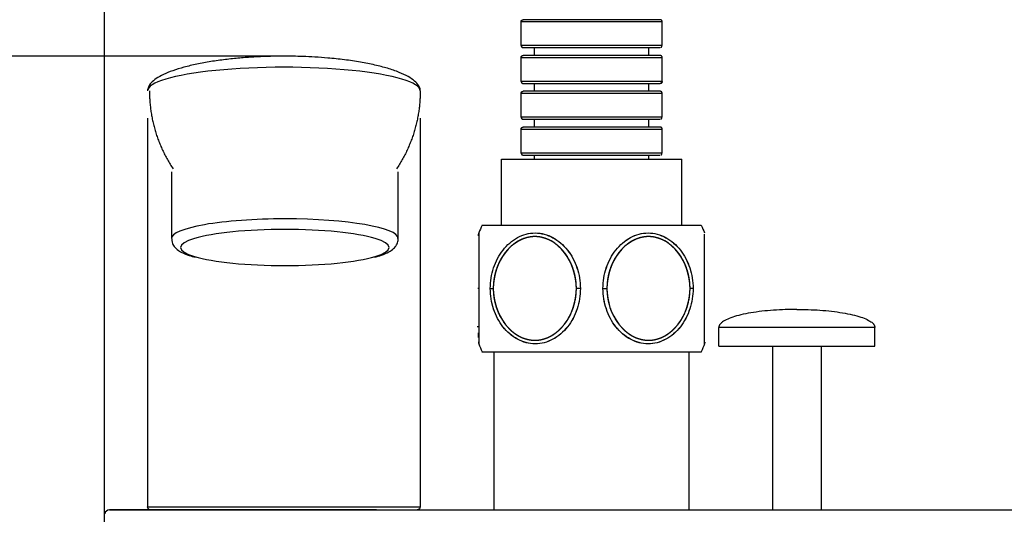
# Model space of a CAD drawing. Extents: x 15 to 1873, y -151985 to 652.
# Tile 5 of 26: x 1054 to 1155, y 359 to 410. Entities that reach past the tile are written whole.
import ezdxf

# ---------------------------------------------------------------- set-up
doc = ezdxf.new("R2010")
doc.units = 0
doc.layers.get('0').update_dxf_attribs({"linetype": 'CONTINUOUS'})
doc.layers.get('DEFPOINTS').update_dxf_attribs({"linetype": 'CONTINUOUS'})
doc.dimstyles.new('ISO-25', dxfattribs={"dimscale": 0.6, "dimtxt": 10, "dimasz": 5, "dimexe": 1.25, "dimexo": 1, "dimtad": 1, "dimdec": 1, "dimtxsty": 'STANDARD', "dimcen": 2.5, "dimclrd": 256, "dimclre": 256, "dimazin": 3, "dimtfac": 1, "dimtdec": 1, "dimtmove": 0, "dimatfit": 3})

# ---------------------------------------------------------------- blocks, each defined once
blk = doc.blocks.new('*D66')
at = {"ltscale": 0.5}
for p, q in [((1063.02, 337.07), (1063.02, 443.53)), ((1202.02, 442.78), (1066.02, 442.78)), ((1205.02, 337.07), (1205.02, 443.53))]:
    blk.add_line(p, q, dxfattribs=at)
for points in [[(1066.02, 443.28), (1066.02, 442.28), (1063.02, 442.78)], [(1202.02, 443.28), (1202.02, 442.28), (1205.02, 442.78)]]:
    blk.add_solid(points, dxfattribs=at)
at = {"layer": 'DEFPOINTS', "color": 0, "ltscale": 0.5}
for p in [(1063.02, 442.78), (1063.02, 336.47), (1205.02, 336.47)]:
    blk.add_point(p, dxfattribs=at)
at = {"color": 0, "ltscale": 0.5, "insert": (1134.02, 446.16), "char_height": 6, "attachment_point": 5}
blk.add_mtext('142', dxfattribs=at)
blk = doc.blocks.new('*D68')
at = {"ltscale": 0.5}
for p, q in [((1080.82, 405.84), (1039.18, 405.84)), ((1039.93, 402.84), (1039.93, 317.22)), ((1062.42, 314.22), (1039.18, 314.22))]:
    blk.add_line(p, q, dxfattribs=at)
for points in [[(1039.43, 402.84), (1040.43, 402.84), (1039.93, 405.84)], [(1039.43, 317.22), (1040.43, 317.22), (1039.93, 314.22)]]:
    blk.add_solid(points, dxfattribs=at)
at = {"layer": 'DEFPOINTS', "color": 0, "ltscale": 0.5}
for p in [(1081.42, 405.84), (1039.93, 314.22), (1063.02, 314.22)]:
    blk.add_point(p, dxfattribs=at)
at = {"color": 0, "ltscale": 0.5, "insert": (1036.56, 360.03), "char_height": 6, "attachment_point": 5, "rotation": 90}
blk.add_mtext('92', dxfattribs=at)

msp = doc.modelspace()

# ---------------------------------------------------------------- linework, layer by layer
at = {"ltscale": 0.5}
for p, q in [((1105.78, 406.92), (1105.78, 409.39)), ((1105.78, 406.92), (1105.78, 409.39)), ((1120.26, 406.92), (1120.26, 409.39)), ((1120.26, 406.92), (1120.26, 409.39)), ((1107.15, 405.91), (1107.15, 406.72)), ((1107.15, 405.91), (1107.15, 406.72)), ((1118.89, 405.91), (1118.89, 406.72)), ((1118.89, 405.91), (1118.89, 406.72)), ((1105.78, 403.24), (1105.78, 405.71)), ((1105.78, 403.24), (1105.78, 405.71)), ((1120.26, 403.24), (1120.26, 405.71)), ((1120.26, 403.24), (1120.26, 405.71)), ((1107.15, 402.23), (1107.15, 403.04)), ((1107.15, 402.23), (1107.15, 403.04)), ((1118.89, 402.23), (1118.89, 403.04)), ((1118.89, 402.23), (1118.89, 403.04)), ((1105.78, 399.56), (1105.78, 402.03)), ((1105.78, 399.56), (1105.78, 402.03)), ((1120.26, 399.56), (1120.26, 402.03)), ((1120.26, 399.56), (1120.26, 402.03)), ((1107.15, 398.55), (1107.15, 399.36)), ((1107.15, 398.55), (1107.15, 399.36)), ((1118.89, 398.55), (1118.89, 399.36)), ((1118.89, 398.55), (1118.89, 399.36)), ((1105.78, 395.88), (1105.78, 398.35)), ((1105.78, 395.88), (1105.78, 398.35)), ((1120.26, 395.88), (1120.26, 398.35)), ((1120.26, 395.88), (1120.26, 398.35)), ((1103.77, 388.47), (1103.77, 395.27)), ((1103.77, 395.27), (1122.27, 395.27)), ((1103.77, 388.47), (1103.77, 395.27)), ((1107.15, 395.27), (1107.15, 395.68)), ((1107.15, 395.27), (1107.15, 395.68)), ((1118.89, 395.27), (1118.89, 395.68)), ((1118.89, 395.27), (1118.89, 395.68)), ((1122.27, 388.47), (1122.27, 395.27)), ((1122.27, 388.47), (1122.27, 395.27)), ((1069.88, 393.97), (1069.88, 387.1)), ((1093.16, 387.1), (1093.16, 393.97)), ((1101.77, 388.47), (1124.27, 388.47)), ((1126.08, 376.03), (1126.08, 377.97)), ((1128.42, 377.97), (1126.08, 377.97)), ((1126.08, 376.03), (1126.08, 377.97)), ((1134.08, 377.97), (1128.42, 377.97)), ((1139.75, 377.97), (1134.08, 377.97)), ((1142.09, 377.97), (1139.75, 377.97)), ((1142.09, 376.03), (1142.09, 377.97)), ((1142.09, 376.03), (1142.09, 377.97)), ((1101.77, 375.47), (1124.27, 375.47)), ((1126.08, 376.03), (1142.09, 376.03)), ((1131.58, 376.03), (1131.58, 359.22)), ((1131.58, 376.03), (1131.58, 359.22)), ((1136.58, 376.03), (1136.58, 359.22)), ((1136.58, 376.03), (1136.58, 359.22))]:
    msp.add_line(p, q, dxfattribs=at)
for centre, major_axis, ratio, start_param, end_param in [((1081.42, 402.27), (14, 0), 0.173648, 0, 3.141593), ((1081.52, 387.1), (-11.64, 0), 0.173648, 4.712389, 6.287211), ((1081.52, 387.1), (-11.64, 0), 0.173648, 3.145618, 4.712389), ((1081.52, 386.18), (10.71, 0), 0.173648, 1.570796, 4.712389), ((1081.52, 386.18), (-10.71, 0), 0.173648, 1.570796, 4.712389), ((1063.52, 358.72), (0, 0.5), 0.999959, 6.28028, 7.683183)]:
    msp.add_ellipse(centre, major_axis=major_axis, ratio=ratio, start_param=start_param, end_param=end_param, dxfattribs=at)
for points in [[(1105.78, 409.39), (1105.78, 409.47), (1105.84, 409.53), (1105.9, 409.59), (1105.98, 409.59)], [(1105.78, 409.39), (1105.78, 409.47), (1105.84, 409.53), (1105.9, 409.59), (1105.98, 409.59)], [(1120.26, 409.39), (1120.26, 409.47), (1120.2, 409.53), (1120.14, 409.59), (1120.06, 409.59)], [(1120.26, 409.39), (1120.26, 409.47), (1120.2, 409.53), (1120.14, 409.59), (1120.06, 409.59)], [(1105.78, 406.92), (1105.78, 406.84), (1105.84, 406.78), (1105.9, 406.72), (1105.98, 406.72)], [(1105.78, 405.71), (1105.78, 405.79), (1105.84, 405.85), (1105.9, 405.91), (1105.98, 405.91)], [(1105.78, 405.71), (1105.78, 405.79), (1105.84, 405.85), (1105.9, 405.91), (1105.98, 405.91)], [(1120.26, 405.71), (1120.26, 405.79), (1120.2, 405.85), (1120.14, 405.91), (1120.06, 405.91)], [(1120.26, 405.71), (1120.26, 405.79), (1120.2, 405.85), (1120.14, 405.91), (1120.06, 405.91)], [(1105.78, 403.24), (1105.78, 403.16), (1105.84, 403.1), (1105.9, 403.04), (1105.98, 403.04)], [(1120.26, 403.24), (1120.26, 403.16), (1120.2, 403.1), (1120.14, 403.04), (1120.06, 403.04)], [(1105.78, 402.03), (1105.78, 402.11), (1105.84, 402.17), (1105.9, 402.23), (1105.98, 402.23)], [(1105.78, 402.03), (1105.78, 402.11), (1105.84, 402.17), (1105.9, 402.23), (1105.98, 402.23)], [(1120.26, 402.03), (1120.26, 402.11), (1120.2, 402.17), (1120.14, 402.23), (1120.06, 402.23)], [(1120.26, 402.03), (1120.26, 402.11), (1120.2, 402.17), (1120.14, 402.23), (1120.06, 402.23)], [(1105.78, 399.56), (1105.78, 399.48), (1105.84, 399.42), (1105.9, 399.36), (1105.98, 399.36)], [(1105.78, 398.35), (1105.78, 398.43), (1105.84, 398.49), (1105.9, 398.55), (1105.98, 398.55)], [(1105.78, 398.35), (1105.78, 398.43), (1105.84, 398.49), (1105.9, 398.55), (1105.98, 398.55)], [(1120.26, 398.35), (1120.26, 398.43), (1120.2, 398.49), (1120.14, 398.55), (1120.06, 398.55)], [(1120.26, 398.35), (1120.26, 398.43), (1120.2, 398.49), (1120.14, 398.55), (1120.06, 398.55)], [(1105.78, 395.88), (1105.78, 395.8), (1105.84, 395.74), (1105.9, 395.68), (1105.98, 395.68)]]:
    msp.add_rational_spline(points, [1, 0.923879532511, 1, 0.923879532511, 1], degree=2, knots=[0, 0, 0, 0.5, 0.5, 1, 1, 1], dxfattribs=at)
for points, degree, knots in [([(1120.06, 409.59), (1120.07, 409.59), (1119.69, 409.59), (1118.13, 409.59), (1115.8, 409.59), (1113.02, 409.59), (1110.24, 409.59), (1107.92, 409.59), (1106.35, 409.59), (1105.98, 409.59), (1105.98, 409.59)], 3, [0, 0, 0, 0, 0.126958, 0.25, 0.373042, 0.5, 0.626958, 0.75, 0.873042, 1, 1, 1, 1]), ([(1120.06, 409.59), (1120.07, 409.59), (1119.69, 409.59), (1118.13, 409.59), (1115.8, 409.59), (1113.02, 409.59), (1110.24, 409.59), (1107.92, 409.59), (1106.35, 409.59), (1105.98, 409.59), (1105.98, 409.59)], 3, [0, 0, 0, 0, 0.126958, 0.25, 0.373042, 0.5, 0.626958, 0.75, 0.873042, 1, 1, 1, 1]), ([(1105.82, 409.39), (1105.89, 409.39), (1106.3, 409.39), (1107.77, 409.39), (1110.16, 409.39), (1113.02, 409.39), (1115.88, 409.39), (1118.27, 409.39), (1119.74, 409.39), (1120.16, 409.39), (1120.23, 409.39)], 3, [0, 0, 0, 0, 0.102099, 0.233357, 0.364614, 0.50005, 0.635486, 0.766743, 0.898001, 1, 1, 1, 1]), ([(1105.82, 409.39), (1105.89, 409.39), (1106.3, 409.39), (1107.77, 409.39), (1110.16, 409.39), (1113.02, 409.39), (1115.88, 409.39), (1118.27, 409.39), (1119.74, 409.39), (1120.16, 409.39), (1120.23, 409.39)], 3, [0, 0, 0, 0, 0.102099, 0.233357, 0.364614, 0.50005, 0.635486, 0.766743, 0.898001, 1, 1, 1, 1]), ([(1120.23, 406.92), (1120.16, 406.92), (1119.75, 406.92), (1118.27, 406.92), (1115.88, 406.92), (1113.02, 406.92), (1110.16, 406.92), (1107.77, 406.92), (1106.29, 406.92), (1105.88, 406.92), (1105.81, 406.92)], 3, [0, 0, 0, 0, 0.103376, 0.234182, 0.364988, 0.499958, 0.634929, 0.765735, 0.896541, 1, 1, 1, 1]), ([(1120.23, 406.92), (1120.16, 406.92), (1119.75, 406.92), (1118.27, 406.92), (1115.88, 406.92), (1113.02, 406.92), (1110.16, 406.92), (1107.77, 406.92), (1106.29, 406.92), (1105.88, 406.92), (1105.81, 406.92)], 3, [0, 0, 0, 0, 0.103376, 0.234182, 0.364988, 0.499958, 0.634929, 0.765735, 0.896541, 1, 1, 1, 1]), ([(1105.98, 406.72), (1105.98, 406.72), (1106.35, 406.72), (1107.92, 406.72), (1110.24, 406.72), (1113.02, 406.72), (1115.8, 406.72), (1118.13, 406.72), (1119.69, 406.72), (1120.07, 406.72), (1120.06, 406.72)], 3, [0, 0, 0, 0, 0.126958, 0.25, 0.373042, 0.5, 0.626958, 0.75, 0.873042, 1, 1, 1, 1]), ([(1105.98, 406.72), (1105.98, 406.72), (1106.35, 406.72), (1107.92, 406.72), (1110.24, 406.72), (1113.02, 406.72), (1115.8, 406.72), (1118.13, 406.72), (1119.69, 406.72), (1120.07, 406.72), (1120.06, 406.72)], 3, [0, 0, 0, 0, 0.126958, 0.25, 0.373042, 0.5, 0.626958, 0.75, 0.873042, 1, 1, 1, 1]), ([(1081.42, 405.84), (1080.69, 405.84), (1079.66, 405.82), (1078.16, 405.74), (1076.87, 405.65), (1075.39, 405.5), (1073.91, 405.29), (1072.48, 405.03), (1071.16, 404.72), (1070.01, 404.36), (1069.05, 403.96), (1068.3, 403.55), (1067.77, 403.11), (1067.48, 402.68), (1067.43, 402.41), (1067.43, 402.27)], 3, [0, 0, 0, 0, 0.116166, 0.164005, 0.242951, 0.324351, 0.40971, 0.495547, 0.579623, 0.660315, 0.736791, 0.808975, 0.87742, 0.943142, 1, 1, 1, 1]), ([(1095.4, 402.29), (1095.41, 402.31), (1095.44, 402.49), (1095.27, 402.84), (1094.87, 403.3), (1094.19, 403.76), (1093.25, 404.2), (1092.09, 404.6), (1090.75, 404.95), (1089.26, 405.24), (1087.64, 405.48), (1086.07, 405.64), (1084.63, 405.75), (1083.13, 405.82), (1082.06, 405.84), (1081.42, 405.84)], 3, [0, 0, 0, 0, 0.010435, 0.07852, 0.150075, 0.225074, 0.30535, 0.392762, 0.47785, 0.568404, 0.663121, 0.757615, 0.829424, 0.897012, 1, 1, 1, 1]), ([(1105.82, 405.71), (1105.89, 405.71), (1106.3, 405.71), (1107.77, 405.71), (1110.16, 405.71), (1113.02, 405.71), (1115.88, 405.71), (1118.27, 405.71), (1119.74, 405.71), (1120.16, 405.71), (1120.23, 405.71)], 3, [0, 0, 0, 0, 0.102099, 0.233357, 0.364614, 0.50005, 0.635486, 0.766743, 0.898001, 1, 1, 1, 1]), ([(1105.82, 405.71), (1105.89, 405.71), (1106.3, 405.71), (1107.77, 405.71), (1110.16, 405.71), (1113.02, 405.71), (1115.88, 405.71), (1118.27, 405.71), (1119.74, 405.71), (1120.16, 405.71), (1120.23, 405.71)], 3, [0, 0, 0, 0, 0.102099, 0.233357, 0.364614, 0.50005, 0.635486, 0.766743, 0.898001, 1, 1, 1, 1]), ([(1120.06, 405.91), (1120.07, 405.91), (1119.69, 405.91), (1118.13, 405.91), (1115.8, 405.91), (1113.02, 405.91), (1110.24, 405.91), (1107.92, 405.91), (1106.35, 405.91), (1105.98, 405.91), (1105.98, 405.91)], 3, [0, 0, 0, 0, 0.126958, 0.25, 0.373042, 0.5, 0.626958, 0.75, 0.873042, 1, 1, 1, 1]), ([(1120.06, 405.91), (1120.07, 405.91), (1119.69, 405.91), (1118.13, 405.91), (1115.8, 405.91), (1113.02, 405.91), (1110.24, 405.91), (1107.92, 405.91), (1106.35, 405.91), (1105.98, 405.91), (1105.98, 405.91)], 3, [0, 0, 0, 0, 0.126958, 0.25, 0.373042, 0.5, 0.626958, 0.75, 0.873042, 1, 1, 1, 1]), ([(1120.23, 403.24), (1120.16, 403.24), (1119.75, 403.24), (1118.27, 403.24), (1115.88, 403.24), (1113.02, 403.24), (1110.16, 403.24), (1107.77, 403.24), (1106.29, 403.24), (1105.88, 403.24), (1105.81, 403.24)], 3, [0, 0, 0, 0, 0.103376, 0.234182, 0.364988, 0.499958, 0.634929, 0.765735, 0.896541, 1, 1, 1, 1]), ([(1120.23, 403.24), (1120.16, 403.24), (1119.75, 403.24), (1118.27, 403.24), (1115.88, 403.24), (1113.02, 403.24), (1110.16, 403.24), (1107.77, 403.24), (1106.29, 403.24), (1105.88, 403.24), (1105.81, 403.24)], 3, [0, 0, 0, 0, 0.103376, 0.234182, 0.364988, 0.499958, 0.634929, 0.765735, 0.896541, 1, 1, 1, 1]), ([(1105.98, 403.04), (1105.98, 403.04), (1106.35, 403.04), (1107.92, 403.04), (1110.24, 403.04), (1113.02, 403.04), (1115.8, 403.04), (1118.13, 403.04), (1119.69, 403.04), (1120.07, 403.04), (1120.06, 403.04)], 3, [0, 0, 0, 0, 0.126958, 0.25, 0.373042, 0.5, 0.626958, 0.75, 0.873042, 1, 1, 1, 1]), ([(1105.98, 403.04), (1105.98, 403.04), (1106.35, 403.04), (1107.92, 403.04), (1110.24, 403.04), (1113.02, 403.04), (1115.8, 403.04), (1118.13, 403.04), (1119.69, 403.04), (1120.07, 403.04), (1120.06, 403.04)], 3, [0, 0, 0, 0, 0.126958, 0.25, 0.373042, 0.5, 0.626958, 0.75, 0.873042, 1, 1, 1, 1]), ([(1105.82, 402.03), (1105.89, 402.03), (1106.3, 402.03), (1107.77, 402.03), (1110.16, 402.03), (1113.02, 402.03), (1115.88, 402.03), (1118.27, 402.03), (1119.74, 402.03), (1120.16, 402.03), (1120.23, 402.03)], 3, [0, 0, 0, 0, 0.102099, 0.233357, 0.364614, 0.50005, 0.635486, 0.766743, 0.898001, 1, 1, 1, 1]), ([(1105.82, 402.03), (1105.89, 402.03), (1106.3, 402.03), (1107.77, 402.03), (1110.16, 402.03), (1113.02, 402.03), (1115.88, 402.03), (1118.27, 402.03), (1119.74, 402.03), (1120.16, 402.03), (1120.23, 402.03)], 3, [0, 0, 0, 0, 0.102099, 0.233357, 0.364614, 0.50005, 0.635486, 0.766743, 0.898001, 1, 1, 1, 1]), ([(1120.06, 402.23), (1120.07, 402.23), (1119.69, 402.23), (1118.13, 402.23), (1115.8, 402.23), (1113.02, 402.23), (1110.24, 402.23), (1107.92, 402.23), (1106.35, 402.23), (1105.98, 402.23), (1105.98, 402.23)], 3, [0, 0, 0, 0, 0.126958, 0.25, 0.373042, 0.5, 0.626958, 0.75, 0.873042, 1, 1, 1, 1]), ([(1120.06, 402.23), (1120.07, 402.23), (1119.69, 402.23), (1118.13, 402.23), (1115.8, 402.23), (1113.02, 402.23), (1110.24, 402.23), (1107.92, 402.23), (1106.35, 402.23), (1105.98, 402.23), (1105.98, 402.23)], 3, [0, 0, 0, 0, 0.126958, 0.25, 0.373042, 0.5, 0.626958, 0.75, 0.873042, 1, 1, 1, 1]), ([(1120.23, 399.56), (1120.16, 399.56), (1119.75, 399.56), (1118.27, 399.56), (1115.88, 399.56), (1113.02, 399.56), (1110.16, 399.56), (1107.77, 399.56), (1106.29, 399.56), (1105.88, 399.56), (1105.81, 399.56)], 3, [0, 0, 0, 0, 0.103376, 0.234182, 0.364988, 0.499958, 0.634929, 0.765735, 0.896541, 1, 1, 1, 1]), ([(1120.23, 399.56), (1120.16, 399.56), (1119.75, 399.56), (1118.27, 399.56), (1115.88, 399.56), (1113.02, 399.56), (1110.16, 399.56), (1107.77, 399.56), (1106.29, 399.56), (1105.88, 399.56), (1105.81, 399.56)], 3, [0, 0, 0, 0, 0.103376, 0.234182, 0.364988, 0.499958, 0.634929, 0.765735, 0.896541, 1, 1, 1, 1]), ([(1105.98, 399.36), (1105.98, 399.36), (1106.35, 399.36), (1107.92, 399.36), (1110.24, 399.36), (1113.02, 399.36), (1115.8, 399.36), (1118.13, 399.36), (1119.69, 399.36), (1120.07, 399.36), (1120.06, 399.36)], 3, [0, 0, 0, 0, 0.126958, 0.25, 0.373042, 0.5, 0.626958, 0.75, 0.873042, 1, 1, 1, 1]), ([(1105.98, 399.36), (1105.98, 399.36), (1106.35, 399.36), (1107.92, 399.36), (1110.24, 399.36), (1113.02, 399.36), (1115.8, 399.36), (1118.13, 399.36), (1119.69, 399.36), (1120.07, 399.36), (1120.06, 399.36)], 3, [0, 0, 0, 0, 0.126958, 0.25, 0.373042, 0.5, 0.626958, 0.75, 0.873042, 1, 1, 1, 1]), ([(1105.82, 398.35), (1105.89, 398.35), (1106.3, 398.35), (1107.77, 398.35), (1110.16, 398.35), (1113.02, 398.35), (1115.88, 398.35), (1118.27, 398.35), (1119.74, 398.35), (1120.16, 398.35), (1120.23, 398.35)], 3, [0, 0, 0, 0, 0.102099, 0.233357, 0.364614, 0.50005, 0.635486, 0.766743, 0.898001, 1, 1, 1, 1]), ([(1105.82, 398.35), (1105.89, 398.35), (1106.3, 398.35), (1107.77, 398.35), (1110.16, 398.35), (1113.02, 398.35), (1115.88, 398.35), (1118.27, 398.35), (1119.74, 398.35), (1120.16, 398.35), (1120.23, 398.35)], 3, [0, 0, 0, 0, 0.102099, 0.233357, 0.364614, 0.50005, 0.635486, 0.766743, 0.898001, 1, 1, 1, 1]), ([(1120.06, 398.55), (1120.07, 398.55), (1119.69, 398.55), (1118.13, 398.55), (1115.8, 398.55), (1113.02, 398.55), (1110.24, 398.55), (1107.92, 398.55), (1106.35, 398.55), (1105.98, 398.55), (1105.98, 398.55)], 3, [0, 0, 0, 0, 0.126958, 0.25, 0.373042, 0.5, 0.626958, 0.75, 0.873042, 1, 1, 1, 1]), ([(1120.06, 398.55), (1120.07, 398.55), (1119.69, 398.55), (1118.13, 398.55), (1115.8, 398.55), (1113.02, 398.55), (1110.24, 398.55), (1107.92, 398.55), (1106.35, 398.55), (1105.98, 398.55), (1105.98, 398.55)], 3, [0, 0, 0, 0, 0.126958, 0.25, 0.373042, 0.5, 0.626958, 0.75, 0.873042, 1, 1, 1, 1]), ([(1103.77, 395.27), (1103.77, 395.27), (1103.93, 395.27), (1104.09, 395.27), (1104.42, 395.27), (1104.77, 395.27), (1105.28, 395.27), (1105.8, 395.27), (1107.16, 395.27), (1107.96, 395.27), (1108.74, 395.27), (1109.62, 395.27), (1110.45, 395.27), (1111.34, 395.27), (1112.17, 395.27), (1113.87, 395.27), (1114.7, 395.27), (1115.59, 395.27), (1116.43, 395.27), (1117.3, 395.27), (1118.08, 395.27), (1118.88, 395.27), (1120.24, 395.27), (1120.76, 395.27), (1121.28, 395.27), (1121.62, 395.27), (1121.95, 395.27), (1122.12, 395.27), (1122.27, 395.27), (1122.27, 395.27)], 2, [0, 0, 0, 0.0625, 0.0625, 0.125, 0.125, 0.1875, 0.1875, 0.25, 0.3125, 0.3125, 0.375, 0.375, 0.4375, 0.4375, 0.5, 0.5625, 0.5625, 0.625, 0.625, 0.6875, 0.6875, 0.75, 0.8125, 0.8125, 0.875, 0.875, 0.9375, 0.9375, 1, 1, 1]), ([(1120.23, 395.88), (1120.16, 395.88), (1119.75, 395.88), (1118.27, 395.88), (1115.88, 395.88), (1113.02, 395.88), (1110.16, 395.88), (1107.77, 395.88), (1106.29, 395.88), (1105.88, 395.88), (1105.81, 395.88)], 3, [0, 0, 0, 0, 0.103376, 0.234182, 0.364988, 0.499958, 0.634929, 0.765735, 0.896541, 1, 1, 1, 1]), ([(1120.23, 395.88), (1120.16, 395.88), (1119.75, 395.88), (1118.27, 395.88), (1115.88, 395.88), (1113.02, 395.88), (1110.16, 395.88), (1107.77, 395.88), (1106.29, 395.88), (1105.88, 395.88), (1105.81, 395.88)], 3, [0, 0, 0, 0, 0.103376, 0.234182, 0.364988, 0.499958, 0.634929, 0.765735, 0.896541, 1, 1, 1, 1]), ([(1105.98, 395.68), (1105.98, 395.68), (1106.35, 395.68), (1107.92, 395.68), (1110.24, 395.68), (1113.02, 395.68), (1115.8, 395.68), (1118.13, 395.68), (1119.69, 395.68), (1120.07, 395.68), (1120.06, 395.68)], 3, [0, 0, 0, 0, 0.126958, 0.25, 0.373042, 0.5, 0.626958, 0.75, 0.873042, 1, 1, 1, 1]), ([(1105.98, 395.68), (1105.98, 395.68), (1106.35, 395.68), (1107.92, 395.68), (1110.24, 395.68), (1113.02, 395.68), (1115.8, 395.68), (1118.13, 395.68), (1119.69, 395.68), (1120.07, 395.68), (1120.06, 395.68)], 3, [0, 0, 0, 0, 0.126958, 0.25, 0.373042, 0.5, 0.626958, 0.75, 0.873042, 1, 1, 1, 1]), ([(1101.77, 388.47), (1101.77, 388.47), (1101.96, 388.47), (1102.16, 388.47), (1102.56, 388.47), (1102.98, 388.47), (1103.61, 388.47), (1104.24, 388.47), (1105.89, 388.47), (1106.87, 388.47), (1107.82, 388.47), (1108.88, 388.47), (1109.9, 388.47), (1110.97, 388.47), (1111.99, 388.47), (1114.05, 388.47), (1115.07, 388.47), (1116.14, 388.47), (1117.16, 388.47), (1118.22, 388.47), (1119.18, 388.47), (1120.15, 388.47), (1121.8, 388.47), (1122.44, 388.47), (1123.06, 388.47), (1123.48, 388.47), (1123.88, 388.47), (1124.08, 388.47), (1124.27, 388.47), (1124.27, 388.47)], 2, [0, 0, 0, 0.0625, 0.0625, 0.125, 0.125, 0.1875, 0.1875, 0.25, 0.3125, 0.3125, 0.375, 0.375, 0.4375, 0.4375, 0.5, 0.5625, 0.5625, 0.625, 0.625, 0.6875, 0.6875, 0.75, 0.8125, 0.8125, 0.875, 0.875, 0.9375, 0.9375, 1, 1, 1]), ([(1101.43, 387.68), (1101.43, 387.65), (1101.43, 387.6), (1101.42, 387.1), (1101.44, 386.01), (1101.44, 384.44), (1101.44, 383.06), (1101.44, 382.34), (1101.44, 381.97)], 3, [0, 0, 0, 0, 0.123913, 0.251649, 0.501097, 0.749053, 0.874742, 1, 1, 1, 1]), ([(1101.43, 387.68), (1101.43, 387.65), (1101.43, 387.6), (1101.43, 387.23), (1101.43, 386.67), (1101.44, 385.69), (1101.44, 384.44), (1101.44, 383.05), (1101.44, 382.33), (1101.44, 381.97)], 3, [0, 0, 0, 0, 0.125926, 0.251755, 0.376914, 0.501826, 0.750209, 0.875075, 1, 1, 1, 1]), ([(1102.61, 381.97), (1102.62, 382.34), (1102.66, 383.06), (1103.01, 384.44), (1103.83, 386), (1105.35, 387.34), (1107.22, 387.85), (1109.09, 387.32), (1110.64, 386.01), (1111.45, 384.44), (1111.81, 383.06), (1111.84, 382.34), (1111.86, 381.97)], 3, [0, 0, 0, 0, 0.063044, 0.125288, 0.249874, 0.374669, 0.500152, 0.62541, 0.750241, 0.87438, 0.937302, 1, 1, 1, 1]), ([(1102.61, 381.97), (1102.62, 382.33), (1102.66, 383.05), (1103.01, 384.44), (1103.83, 386), (1105.1, 387.12), (1106.28, 387.59), (1107.22, 387.72), (1108.17, 387.59), (1109.06, 387.23), (1109.87, 386.67), (1110.79, 385.69), (1111.46, 384.44), (1111.81, 383.05), (1111.84, 382.33), (1111.86, 381.97)], 3, [0, 0, 0, 0, 0.062509, 0.124972, 0.249256, 0.373747, 0.436708, 0.499683, 0.562708, 0.625652, 0.688264, 0.750768, 0.875027, 0.937501, 1, 1, 1, 1]), ([(1111.45, 381.97), (1111.45, 383.31), (1111.02, 384.63), (1109.46, 386.65), (1108.33, 387.3), (1106.04, 387.3), (1104.9, 386.64), (1103.37, 384.65), (1102.92, 383.31), (1102.92, 381.97)], 3, [0, 0, 0, 0, 0.25, 0.25, 0.5, 0.5, 0.75, 0.75, 1, 1, 1, 1]), ([(1111.45, 381.97), (1111.45, 382.48), (1111.37, 382.97), (1111.29, 383.47), (1110.98, 384.41), (1110.53, 385.27), (1110.24, 385.64), (1109.95, 386.02), (1109.6, 386.33), (1109.25, 386.64), (1108.87, 386.85), (1108.47, 387.07), (1108.05, 387.18), (1107.62, 387.3), (1106.76, 387.3), (1106.33, 387.18), (1105.91, 387.07), (1105.51, 386.85), (1105.12, 386.64), (1104.77, 386.33), (1104.43, 386.02), (1104.13, 385.64), (1103.85, 385.27), (1103.62, 384.84), (1103.39, 384.41), (1103.08, 383.47), (1102.92, 382.48), (1102.92, 381.97)], 2, [0, 0, 0, 0.0625, 0.0625, 0.125, 0.1875, 0.25, 0.25, 0.3125, 0.3125, 0.375, 0.375, 0.4375, 0.4375, 0.5, 0.5625, 0.5625, 0.625, 0.625, 0.6875, 0.6875, 0.75, 0.75, 0.8125, 0.8125, 0.875, 0.9375, 1, 1, 1]), ([(1114.18, 381.97), (1114.2, 382.34), (1114.23, 383.05), (1114.59, 384.44), (1115.41, 386.01), (1116.95, 387.33), (1118.82, 387.85), (1120.69, 387.32), (1122.22, 386.01), (1123.03, 384.44), (1123.39, 383.06), (1123.42, 382.34), (1123.44, 381.97)], 3, [0, 0, 0, 0, 0.06274, 0.124827, 0.24988, 0.37569, 0.50011, 0.625316, 0.750212, 0.874357, 0.937287, 1, 1, 1, 1]), ([(1114.18, 381.97), (1114.2, 382.33), (1114.24, 383.05), (1114.59, 384.44), (1115.25, 385.69), (1116.17, 386.67), (1116.98, 387.23), (1117.88, 387.59), (1118.82, 387.72), (1119.76, 387.59), (1120.65, 387.23), (1121.46, 386.67), (1122.38, 385.69), (1123.04, 384.44), (1123.39, 383.05), (1123.42, 382.33), (1123.44, 381.97)], 3, [0, 0, 0, 0, 0.062463, 0.124894, 0.24909, 0.311546, 0.374123, 0.437038, 0.500002, 0.562965, 0.625879, 0.688458, 0.750914, 0.875105, 0.937538, 1, 1, 1, 1]), ([(1123.12, 381.97), (1123.12, 383.31), (1122.69, 384.63), (1121.13, 386.65), (1120, 387.3), (1117.71, 387.3), (1116.57, 386.64), (1115.03, 384.65), (1114.59, 383.31), (1114.59, 381.97)], 3, [0, 0, 0, 0, 0.25, 0.25, 0.5, 0.5, 0.75, 0.75, 1, 1, 1, 1]), ([(1123.12, 381.97), (1123.12, 382.48), (1123.04, 382.97), (1122.96, 383.47), (1122.65, 384.41), (1122.2, 385.27), (1121.91, 385.64), (1121.62, 386.02), (1121.27, 386.33), (1120.92, 386.64), (1120.54, 386.85), (1120.14, 387.07), (1119.72, 387.18), (1119.29, 387.3), (1118.43, 387.3), (1118, 387.18), (1117.57, 387.07), (1117.18, 386.85), (1116.79, 386.64), (1116.44, 386.33), (1116.1, 386.02), (1115.8, 385.64), (1115.52, 385.27), (1115.29, 384.84), (1115.06, 384.41), (1114.75, 383.47), (1114.59, 382.48), (1114.59, 381.97)], 2, [0, 0, 0, 0.0625, 0.0625, 0.125, 0.1875, 0.25, 0.25, 0.3125, 0.3125, 0.375, 0.375, 0.4375, 0.4375, 0.5, 0.5625, 0.5625, 0.625, 0.625, 0.6875, 0.6875, 0.75, 0.75, 0.8125, 0.8125, 0.875, 0.9375, 1, 1, 1]), ([(1124.62, 376.39), (1124.62, 376.47), (1124.62, 376.85), (1124.6, 377.94), (1124.6, 379.82), (1124.6, 381.97), (1124.6, 384.13), (1124.6, 386.01), (1124.62, 387.11), (1124.62, 387.48), (1124.62, 387.56)], 3, [0, 0, 0, 0, 0.072864, 0.215578, 0.357406, 0.500153, 0.642079, 0.784831, 0.928467, 1, 1, 1, 1]), ([(1124.62, 376.27), (1124.62, 376.28), (1124.62, 376.29), (1124.62, 376.42), (1124.61, 376.72), (1124.61, 377.28), (1124.61, 378.01), (1124.6, 378.88), (1124.6, 379.85), (1124.6, 380.9), (1124.6, 381.97), (1124.6, 383.05), (1124.6, 384.1), (1124.6, 385.07), (1124.61, 385.94), (1124.61, 386.67), (1124.61, 387.23), (1124.62, 387.47), (1124.62, 387.55)], 3, [0, 0, 0, 0, 0.033473, 0.067322, 0.134397, 0.201168, 0.267818, 0.334351, 0.400878, 0.46749, 0.534132, 0.600774, 0.667386, 0.733913, 0.800446, 0.867096, 0.933867, 1, 1, 1, 1]), ([(1069.91, 387.07), (1069.91, 386.95), (1069.92, 386.66), (1070.16, 386.27), (1070.5, 385.93), (1070.99, 385.63), (1071.58, 385.39), (1072.11, 385.24), (1072.32, 385.19)], 3, [0, 0, 0, 0, 0.095054, 0.236255, 0.386044, 0.574839, 0.833578, 1, 1, 1, 1]), ([(1090.72, 385.18), (1090.98, 385.25), (1091.54, 385.41), (1092.16, 385.69), (1092.66, 386.01), (1092.98, 386.4), (1093.17, 386.81), (1093.14, 387.05), (1093.13, 387.12)], 3, [0, 0, 0, 0, 0.196314, 0.454285, 0.655365, 0.8042, 0.942745, 1, 1, 1, 1]), ([(1101.44, 381.97), (1101.44, 381.61), (1101.45, 380.9), (1101.44, 379.51), (1101.44, 377.94), (1101.43, 376.84), (1101.43, 376.34), (1101.43, 376.3), (1101.43, 376.27)], 3, [0, 0, 0, 0, 0.125216, 0.249196, 0.498876, 0.750046, 0.876216, 1, 1, 1, 1]), ([(1101.44, 381.97), (1101.44, 381.61), (1101.44, 380.9), (1101.44, 379.51), (1101.44, 378.26), (1101.43, 377.28), (1101.43, 376.72), (1101.43, 376.35), (1101.43, 376.3), (1101.43, 376.27)], 3, [0, 0, 0, 0, 0.124924, 0.249786, 0.498172, 0.623076, 0.748231, 0.874072, 1, 1, 1, 1]), ([(1111.86, 381.97), (1111.84, 381.61), (1111.81, 380.9), (1111.46, 379.51), (1110.63, 377.94), (1109.1, 376.62), (1107.22, 376.1), (1105.35, 376.63), (1103.83, 377.94), (1103.01, 379.51), (1102.66, 380.89), (1102.62, 381.61), (1102.61, 381.97)], 3, [0, 0, 0, 0, 0.062697, 0.124803, 0.249865, 0.375575, 0.50009, 0.625336, 0.750217, 0.874407, 0.937253, 1, 1, 1, 1]), ([(1111.86, 381.97), (1111.84, 381.61), (1111.81, 380.9), (1111.54, 379.85), (1111.13, 378.88), (1110.57, 378.01), (1109.87, 377.28), (1109.06, 376.72), (1108.17, 376.36), (1107.22, 376.23), (1106.28, 376.36), (1105.39, 376.72), (1104.59, 377.28), (1103.89, 378.01), (1103.33, 378.88), (1102.92, 379.85), (1102.66, 380.9), (1102.62, 381.61), (1102.61, 381.97)], 3, [0, 0, 0, 0, 0.062397, 0.124766, 0.187054, 0.249348, 0.31175, 0.374267, 0.43709, 0.49999, 0.562938, 0.625729, 0.688253, 0.750661, 0.812947, 0.875247, 0.937614, 1, 1, 1, 1]), ([(1102.92, 381.97), (1102.92, 380.64), (1103.36, 379.32), (1104.91, 377.3), (1106.04, 376.65), (1108.33, 376.65), (1109.47, 377.31), (1111.01, 379.3), (1111.45, 380.64), (1111.45, 381.97)], 3, [0, 0, 0, 0, 0.25, 0.25, 0.5, 0.5, 0.75, 0.75, 1, 1, 1, 1]), ([(1102.92, 381.97), (1102.92, 381.47), (1103, 380.98), (1103.08, 380.48), (1103.39, 379.54), (1103.85, 378.68), (1104.13, 378.31), (1104.43, 377.93), (1104.77, 377.62), (1105.12, 377.32), (1105.51, 377.1), (1105.9, 376.88), (1106.33, 376.77), (1106.76, 376.65), (1107.19, 376.65), (1107.62, 376.65), (1108.05, 376.77), (1108.47, 376.88), (1108.87, 377.1), (1109.25, 377.31), (1109.6, 377.62), (1109.95, 377.93), (1110.24, 378.31), (1110.53, 378.68), (1110.76, 379.11), (1110.98, 379.54), (1111.29, 380.48), (1111.45, 381.47), (1111.45, 381.97)], 2, [0, 0, 0, 0.0625, 0.0625, 0.125, 0.1875, 0.25, 0.25, 0.3125, 0.3125, 0.375, 0.375, 0.4375, 0.4375, 0.5, 0.5, 0.5625, 0.5625, 0.625, 0.625, 0.6875, 0.6875, 0.75, 0.75, 0.8125, 0.8125, 0.875, 0.9375, 1, 1, 1]), ([(1123.44, 381.97), (1123.42, 381.61), (1123.39, 380.9), (1123.04, 379.51), (1122.22, 377.94), (1120.69, 376.62), (1118.81, 376.1), (1116.95, 376.63), (1115.41, 377.94), (1114.6, 379.51), (1114.24, 380.89), (1114.2, 381.61), (1114.18, 381.97)], 3, [0, 0, 0, 0, 0.062721, 0.124818, 0.249878, 0.375695, 0.500111, 0.625331, 0.750215, 0.874327, 0.93726, 1, 1, 1, 1]), ([(1123.44, 381.97), (1123.42, 381.61), (1123.39, 380.9), (1123.04, 379.51), (1122.38, 378.25), (1121.46, 377.28), (1120.65, 376.72), (1119.76, 376.36), (1118.82, 376.23), (1117.88, 376.36), (1116.98, 376.72), (1116.17, 377.28), (1115.25, 378.25), (1114.59, 379.51), (1114.24, 380.9), (1114.2, 381.61), (1114.18, 381.97)], 3, [0, 0, 0, 0, 0.062462, 0.124894, 0.249088, 0.31154, 0.374118, 0.437039, 0.500003, 0.562958, 0.625871, 0.688457, 0.750917, 0.87511, 0.937539, 1, 1, 1, 1]), ([(1114.59, 381.97), (1114.59, 380.64), (1115.02, 379.32), (1116.58, 377.3), (1117.71, 376.65), (1120, 376.65), (1121.14, 377.31), (1122.68, 379.3), (1123.12, 380.64), (1123.12, 381.97)], 3, [0, 0, 0, 0, 0.25, 0.25, 0.5, 0.5, 0.75, 0.75, 1, 1, 1, 1]), ([(1114.59, 381.97), (1114.59, 381.47), (1114.75, 380.48), (1115.06, 379.54), (1115.51, 378.68), (1115.8, 378.31), (1116.1, 377.93), (1116.44, 377.62), (1116.79, 377.31), (1117.18, 377.1), (1117.57, 376.88), (1118, 376.77), (1118.43, 376.65), (1119.29, 376.65), (1119.72, 376.77), (1120.14, 376.88), (1120.54, 377.1), (1120.92, 377.31), (1121.27, 377.62), (1121.62, 377.93), (1121.91, 378.31), (1122.2, 378.68), (1122.42, 379.11), (1122.65, 379.54), (1122.96, 380.48), (1123.12, 381.47), (1123.12, 381.97)], 2, [0, 0, 0, 0.0625, 0.125, 0.1875, 0.25, 0.25, 0.3125, 0.3125, 0.375, 0.375, 0.4375, 0.4375, 0.5, 0.5625, 0.5625, 0.625, 0.625, 0.6875, 0.6875, 0.75, 0.75, 0.8125, 0.8125, 0.875, 0.9375, 1, 1, 1]), ([(1101.36, 377.42), (1101.36, 377.23), (1101.37, 377.07), (1101.37, 376.92), (1101.37, 376.92)], 3, [0, 0, 0, 0, 0.999988, 1, 1, 1, 1]), ([(1101.39, 376.49), (1101.39, 376.48), (1101.4, 376.38), (1101.41, 376.31), (1101.43, 376.27)], 3, [0, 0, 0, 0, 0.000041, 1, 1, 1, 1]), ([(1101.39, 376.49), (1101.39, 376.48), (1101.4, 376.38), (1101.41, 376.31), (1101.43, 376.27)], 3, [0, 0, 0, 0, 0.000033, 1, 1, 1, 1]), ([(1103.02, 359.2), (1103.02, 362.68), (1103.02, 368.1), (1103.02, 373.53), (1103.02, 375.47)], 3, [0, 0, 0, 0, 0.6409, 1, 1, 1, 1]), ([(1103.02, 359.2), (1103.02, 362.68), (1103.02, 368.1), (1103.02, 373.53), (1103.02, 375.47)], 3, [0, 0, 0, 0, 0.640849, 1, 1, 1, 1]), ([(1123.02, 359.2), (1123.02, 362.68), (1123.02, 368.1), (1123.02, 373.53), (1123.02, 375.47)], 3, [0, 0, 0, 0, 0.6409, 1, 1, 1, 1]), ([(1123.02, 359.2), (1123.02, 362.68), (1123.02, 368.1), (1123.02, 373.53), (1123.02, 375.47)], 3, [0, 0, 0, 0, 0.640849, 1, 1, 1, 1]), ([(1126.07, 376.03), (1126.08, 376.03), (1126.94, 376.03), (1129.9, 376.03), (1131.99, 376.03), (1136.18, 376.03), (1138.26, 376.03), (1141.23, 376.03), (1142.1, 376.03), (1142.09, 376.03)], 3, [0, 0, 0, 0, 0.25, 0.25, 0.5, 0.5, 0.75, 0.75, 1, 1, 1, 1]), ([(1063.53, 359.22), (1063.52, 359.22), (1063.52, 359.22), (1063.63, 359.22), (1065.66, 359.22), (1070.75, 359.22), (1072.76, 359.22), (1077.17, 359.22), (1079.5, 359.22), (1086.61, 359.22), (1100.85, 359.22), (1134.07, 359.22), (1162.54, 359.22), (1181.52, 359.22)], 3, [0, 0, 0, 0, 0.00531, 0.00531, 0.115831, 0.115831, 0.171091, 0.171091, 0.226352, 0.226352, 0.336873, 0.557915, 1, 1, 1, 1]), ([(1090.93, 359.22), (1081.25, 359.22), (1081.06, 359.22), (1077.52, 359.22), (1074.22, 359.22), (1070.92, 359.22), (1068.48, 359.22), (1066.05, 359.22), (1064.75, 359.22), (1063.45, 359.22), (1063.61, 359.22), (1065.06, 359.22), (1066.51, 359.22), (1069.06, 359.22), (1074.28, 359.22), (1081.87, 359.22), (1088.99, 359.22), (1110.34, 359.22), (1153.05, 359.22), (1181.52, 359.22)], 2, [0, 0, 0, 0.070259, 0.070259, 0.11252, 0.11252, 0.154781, 0.154781, 0.197042, 0.197042, 0.239303, 0.281564, 0.281564, 0.323825, 0.323825, 0.408347, 0.408347, 0.492868, 0.661912, 1, 1, 1]), ([(1067.42, 359.52), (1067.42, 359.52), (1068.94, 359.52), (1074.18, 359.52), (1077.79, 359.52), (1085.03, 359.52), (1088.67, 359.52), (1093.86, 359.52), (1095.42, 359.52), (1095.42, 359.52)], 3, [0, 0, 0, 0, 0.25, 0.25, 0.5, 0.5, 0.75, 0.75, 1, 1, 1, 1])]:
    msp.add_open_spline(points, degree=degree, knots=knots, dxfattribs=at)
for points, degree in [([(1105.82, 406.92), (1105.79, 406.81), (1105.87, 406.76)], 2), ([(1105.82, 406.92), (1105.79, 406.81), (1105.87, 406.76)], 2), ([(1120.14, 406.74), (1120.26, 406.79), (1120.23, 406.92)], 2), ([(1120.17, 406.76), (1120.25, 406.81), (1120.23, 406.92)], 2), ([(1105.82, 403.24), (1105.79, 403.13), (1105.87, 403.07)], 2), ([(1105.82, 403.24), (1105.79, 403.13), (1105.87, 403.07)], 2), ([(1120.17, 403.07), (1120.25, 403.13), (1120.23, 403.24)], 2), ([(1120.17, 403.07), (1120.25, 403.13), (1120.23, 403.24)], 2), ([(1067.42, 399.47), (1067.42, 359.52)], 1), ([(1095.42, 399.47), (1095.42, 359.52)], 1), ([(1105.82, 399.56), (1105.79, 399.45), (1105.87, 399.39)], 2), ([(1105.82, 399.56), (1105.79, 399.45), (1105.87, 399.39)], 2), ([(1120.14, 399.38), (1120.26, 399.43), (1120.23, 399.56)], 2), ([(1120.17, 399.39), (1120.25, 399.45), (1120.23, 399.56)], 2), ([(1105.82, 395.88), (1105.79, 395.77), (1105.87, 395.71)], 2), ([(1105.82, 395.88), (1105.79, 395.77), (1105.87, 395.71)], 2), ([(1120.14, 395.69), (1120.26, 395.75), (1120.23, 395.88)], 2), ([(1120.17, 395.71), (1120.25, 395.77), (1120.23, 395.88)], 2), ([(1101.77, 388.47), (1101.65, 388.21), (1101.53, 387.94), (1101.43, 387.68)], 3), ([(1101.77, 388.47), (1101.65, 388.21), (1101.53, 387.94), (1101.43, 387.68)], 3), ([(1124.27, 388.47), (1124.39, 388.21), (1124.51, 387.94), (1124.62, 387.68)], 3), ([(1124.27, 388.47), (1124.39, 388.21), (1124.51, 387.94), (1124.62, 387.68)], 3), ([(1101.43, 387.68), (1101.37, 387.54), (1101.36, 387.39)], 2), ([(1101.43, 387.68), (1101.37, 387.54), (1101.36, 387.39)], 2), ([(1101.35, 378), (1101.35, 378.03), (1101.35, 378.07), (1101.35, 378.1)], 3), ([(1128.42, 377.97), (1126.94, 377.97), (1126.07, 377.97), (1126.08, 377.97)], 3), ([(1134.08, 377.97), (1131.99, 377.97), (1129.9, 377.97), (1128.42, 377.97)], 3), ([(1139.75, 377.97), (1138.26, 377.97), (1136.18, 377.97), (1134.08, 377.97)], 3), ([(1142.09, 377.97), (1142.09, 377.97), (1141.23, 377.97), (1139.75, 377.97)], 3), ([(1101.43, 376.27), (1101.53, 376.01), (1101.65, 375.74), (1101.77, 375.47)], 3), ([(1101.43, 376.27), (1101.53, 376.01), (1101.65, 375.74), (1101.77, 375.47)], 3), ([(1124.62, 376.27), (1124.51, 376.01), (1124.39, 375.74), (1124.27, 375.47)], 3), ([(1124.62, 376.27), (1124.51, 376.01), (1124.39, 375.74), (1124.27, 375.47)], 3), ([(1124.63, 376.39), (1124.66, 376.38), (1124.67, 376.46)], 2), ([(1067.72, 359.22), (1067.56, 359.22), (1067.42, 359.36), (1067.42, 359.52)], 3), ([(1095.42, 359.52), (1095.42, 359.36), (1095.28, 359.22), (1095.12, 359.22)], 3)]:
    msp.add_open_spline(points, degree=degree, dxfattribs=at)
for points, weights, degree in [([(1067.62, 402.27), (1067.62, 397.88), (1070.05, 394.26)], [1, 0.88676015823, 0.861083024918], 2), ([(1095.42, 402.27), (1095.42, 397.88), (1092.99, 394.26)], [1, 0.88676015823, 0.861083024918], 2), ([(1101.44, 381.97), (1101.35, 381.97), (1101.35, 381.97)], [1, 0.976735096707, 1], 2), ([(1101.44, 381.97), (1101.35, 381.97), (1101.35, 381.97)], [1, 0.976735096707, 1], 2), ([(1102.61, 381.97), (1102.73, 381.97), (1102.92, 381.97)], [1, 0.976736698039, 1], 2), ([(1102.61, 381.97), (1102.73, 381.97), (1102.92, 381.97)], [1, 0.976736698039, 1], 2), ([(1111.86, 381.97), (1111.64, 381.97), (1111.45, 381.97)], [1, 0.976735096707, 1], 2), ([(1111.86, 381.97), (1111.64, 381.97), (1111.45, 381.97)], [1, 0.976735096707, 1], 2), ([(1114.18, 381.97), (1114.4, 381.97), (1114.59, 381.97)], [1, 0.976736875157, 1], 2), ([(1114.18, 381.97), (1114.4, 381.97), (1114.59, 381.97)], [1, 0.976736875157, 1], 2), ([(1123.44, 381.97), (1123.31, 381.97), (1123.12, 381.97)], [1, 0.976735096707, 1], 2), ([(1123.44, 381.97), (1123.31, 381.97), (1123.12, 381.97)], [1, 0.976735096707, 1], 2), ([(1134.08, 379.82), (1126.08, 379.82), (1126.08, 377.97)], [1, 0.707106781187, 1], 2), ([(1134.08, 379.82), (1126.08, 379.82), (1126.08, 377.97)], [1, 0.707106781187, 1], 2), ([(1134.08, 379.82), (1142.09, 379.82), (1142.09, 377.97)], [0.999999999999, 0.707106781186, 0.965541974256], 2), ([(1134.08, 379.82), (1142.09, 379.82), (1142.09, 377.97)], [1, 0.707106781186, 0.965541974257], 2), ([(1124.62, 376.27), (1124.65, 376.35), (1124.67, 376.44)], [1, 0.991872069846, 0.990911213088], 2), ([(1101.77, 375.47), (1101.77, 375.47), (1124.28, 375.47), (1124.27, 375.47)], [1, 0.333333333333, 0.333333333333, 1], 3)]:
    msp.add_rational_spline(points, weights, degree=degree, dxfattribs=at)

# ---------------------------------------------------------------- dimensions: what is measured, and where the dimension line sits
dim = msp.add_linear_dim(base=(1063.02, 442.78), p1=(1205.02, 336.47), p2=(1063.02, 336.47), dimstyle='ISO-25', dxfattribs=at)
dim.commit()
dim.dimension.update_dxf_attribs({"geometry": '*D66', "text_midpoint": (1134.02, 446.16)})
dim = msp.add_linear_dim(base=(1039.93, 314.22), p1=(1081.42, 405.84), p2=(1063.02, 314.22), angle=90, text='92', dimstyle='ISO-25', dxfattribs=at)
dim.commit()
dim.dimension.update_dxf_attribs({"geometry": '*D68', "text_midpoint": (1036.56, 360.03)})

doc.saveas('drawing.dxf')
